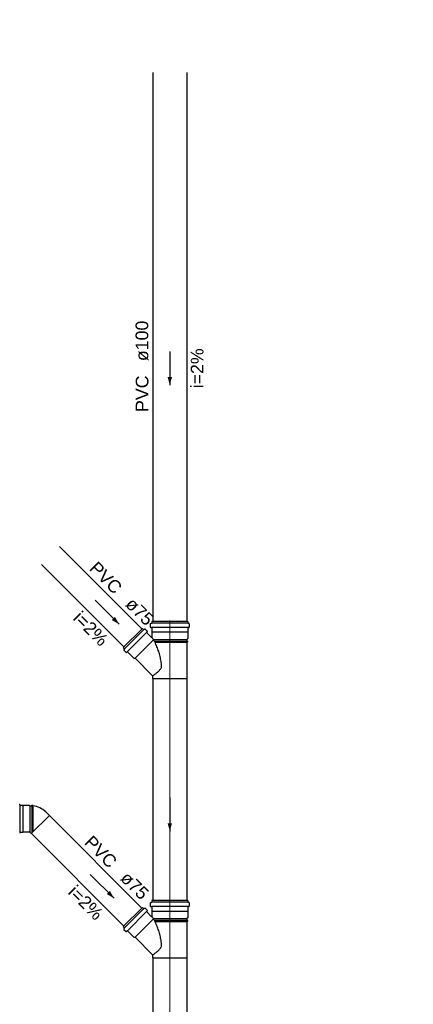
# Model space of a CAD drawing. Header units: millimetres. Extents: x -27714 to -5776, y 5810 to 9208.
# Tile 62 of 256: x -25562 to -25557, y 7038 to 7049. Entities that reach past the tile are written whole.
import ezdxf

# ---------------------------------------------------------------- set-up
doc = ezdxf.new("R2010")
doc.units = ezdxf.units.MM
for name, color, linetype in [('Simbolos', 5, 'Continuous'), ('Simbolos_int', 2, 'Continuous'), ('TEXTO', 7, 'Continuous'), ('TEXTO @ 100', 7, 'Continuous'), ('TEXTO @ 200', 7, 'Continuous'), ('TEXTO @ 25', 7, 'Continuous'), ('TQ-Sentido conduto', 9, 'Continuous')]:
    doc.layers.add(name, color=color, linetype=linetype)
doc.layers.add('TQ-Condutos', color=3, linetype='Continuous', lineweight=30)
doc.layers.add('TQ-Textos conduto', color=7, linetype='Continuous', lineweight=25)
doc.styles.add('Arial', font='arial.ttf')

# ---------------------------------------------------------------- blocks, each defined once
blk = doc.blocks.new('SIMBOLO NOMENCLATURA')
at = {"linetype": 'Continuous'}
blk.add_circle((-30, 0), 30, dxfattribs=at)
blk = doc.blocks.new('*U147')
at = {"layer": 'TEXTO @ 100', "linetype": 'Continuous', "xscale": 20, "yscale": 20, "zscale": 20}
blk.add_blockref('SIMBOLO NOMENCLATURA', (-25314.228, 7009.918), dxfattribs=at)
at = {"layer": 'TEXTO @ 200', "linetype": 'Continuous', "xscale": 40, "yscale": 40, "zscale": 40}
blk.add_blockref('SIMBOLO NOMENCLATURA', (-25314.228, 7009.918), dxfattribs=at)
at = {"layer": 'TEXTO @ 25', "linetype": 'Continuous', "xscale": 5, "yscale": 5, "zscale": 5}
blk.add_blockref('SIMBOLO NOMENCLATURA', (-25314.228, 7009.918), dxfattribs=at)
blk = doc.blocks.new('*U151')
at = {"layer": 'TEXTO @ 100', "linetype": 'Continuous', "xscale": 20, "yscale": 20, "zscale": 20}
blk.add_blockref('SIMBOLO NOMENCLATURA', (-25312.564, 7079.25), dxfattribs=at)
at = {"layer": 'TEXTO @ 200', "linetype": 'Continuous', "xscale": 40, "yscale": 40, "zscale": 40}
blk.add_blockref('SIMBOLO NOMENCLATURA', (-25312.564, 7079.25), dxfattribs=at)
at = {"layer": 'TEXTO @ 25', "linetype": 'Continuous', "xscale": 5, "yscale": 5, "zscale": 5}
blk.add_blockref('SIMBOLO NOMENCLATURA', (-25312.564, 7079.25), dxfattribs=at)
blk = doc.blocks.new('*U155')
at = {"layer": 'TEXTO @ 200', "linetype": 'Continuous', "xscale": 40, "yscale": 40, "zscale": 40}
blk.add_blockref('SIMBOLO NOMENCLATURA', (-23654.527, 7584.979), dxfattribs=at)
blk = doc.blocks.new('*U159')
at = {"layer": 'TEXTO @ 200', "linetype": 'Continuous', "xscale": 40, "yscale": 40, "zscale": 40}
blk.add_blockref('SIMBOLO NOMENCLATURA', (-23783.068, 7189.489), dxfattribs=at)

msp = doc.modelspace()

# ---------------------------------------------------------------- hatches: boundary and pattern name
at = {"layer": 'TQ-Sentido conduto', "linetype": 'Continuous'}
for points in [[(-25560.0481, 7045.0969), (-25560.0223, 7045.1935), (-25560.074, 7045.1935)], [(-25560.6468, 7042.2736), (-25560.6968, 7042.3602), (-25560.7334, 7042.3236)], [(-25560.0481, 7039.8265), (-25560.0223, 7039.9231), (-25560.074, 7039.9231)], [(-25560.7068, 7039.0365), (-25560.7568, 7039.1231), (-25560.7934, 7039.0865)]]:
    msp.add_hatch(color=256, dxfattribs=at).paths.add_polyline_path(points)

# ---------------------------------------------------------------- linework, layer by layer
at = {"color": 7, "linetype": 'Continuous', "lineweight": 0}
msp.add_line((-25560.0481, 7024.0137), (-25560.0481, 7042.3195), dxfattribs=at)
at = {"layer": 'Simbolos'}
for p, q in [((-25560.2787, 7042.2783), (-25560.2787, 7042.2405)), ((-25560.2758, 7042.2822), (-25560.2641, 7042.2853)), ((-25559.8351, 7042.307), (-25560.2611, 7042.307)), ((-25560.2611, 7042.307), (-25560.2611, 7042.2892)), ((-25559.8351, 7042.307), (-25559.8351, 7042.2892)), ((-25559.8205, 7042.2822), (-25559.8322, 7042.2853)), ((-25559.8175, 7042.2783), (-25559.8175, 7042.2405)), ((-25560.3726, 7042.2245), (-25560.5977, 7041.9994)), ((-25560.3726, 7042.2245), (-25560.3597, 7042.2117)), ((-25560.3549, 7042.211), (-25560.344, 7042.2173)), ((-25560.3392, 7042.2167), (-25560.3145, 7042.1919)), ((-25560.3206, 7042.1789), (-25560.3142, 7042.1865)), ((-25560.3204, 7042.1735), (-25560.267, 7042.1201)), ((-25560.2751, 7042.2365), (-25560.2648, 7042.2356)), ((-25560.2611, 7042.2317), (-25560.2611, 7042.1833)), ((-25560.2611, 7042.1833), (-25560.2601, 7042.1823)), ((-25560.2601, 7042.1823), (-25560.2601, 7042.1229)), ((-25559.8351, 7042.1833), (-25559.8361, 7042.1823)), ((-25559.8361, 7042.1823), (-25559.8361, 7042.1033)), ((-25559.8351, 7042.2317), (-25559.8351, 7042.1833)), ((-25559.8212, 7042.2365), (-25559.8315, 7042.2356)), ((-25559.8361, 7042.1033), (-25559.8449, 7042.0945)), ((-25559.8449, 7042.0945), (-25559.8449, 7042.0734)), ((-25559.8449, 7042.0734), (-25559.8389, 7042.0729)), ((-25559.8449, 7042.0606), (-25559.8389, 7042.0611)), ((-25559.8449, 7042.0606), (-25559.8449, 7041.631)), ((-25559.8389, 7042.0729), (-25559.8389, 7042.0611)), ((-25560.5977, 7041.9994), (-25560.5848, 7041.9865)), ((-25560.5842, 7041.9817), (-25560.5905, 7041.9709)), ((-25560.5898, 7041.9661), (-25560.5651, 7041.9413)), ((-25560.5521, 7041.9475), (-25560.5597, 7041.9411)), ((-25560.5467, 7041.9472), (-25560.4722, 7041.8727)), ((-25560.4722, 7041.8727), (-25560.4595, 7041.8727)), ((-25560.4595, 7041.8727), (-25560.2513, 7041.6646)), ((-25560.2513, 7041.6646), (-25560.2513, 7041.631)), ((-25560.2513, 7041.631), (-25559.8449, 7041.631)), ((-25561.8219, 7040.1408), (-25561.8228, 7040.1515)), ((-25561.8179, 7040.1371), (-25561.7839, 7040.1371)), ((-25561.7839, 7040.1371), (-25561.7829, 7040.1361)), ((-25561.7829, 7040.1361), (-25561.7119, 7040.1361)), ((-25561.7119, 7040.1361), (-25561.7047, 7040.1289)), ((-25561.7047, 7040.1289), (-25561.6783, 7040.1289)), ((-25561.6783, 7040.1289), (-25561.6778, 7040.1349)), ((-25561.6778, 7040.1349), (-25561.6661, 7040.1349)), ((-25561.6655, 7040.1289), (-25561.6661, 7040.1349)), ((-25561.5091, 7040.0524), (-25561.4715, 7040.0148)), ((-25561.8219, 7039.8151), (-25561.8228, 7039.8044)), ((-25561.8179, 7039.8187), (-25561.7839, 7039.8187)), ((-25561.7839, 7039.8187), (-25561.7829, 7039.8197)), ((-25561.7829, 7039.8197), (-25561.7119, 7039.8197)), ((-25561.7119, 7039.8197), (-25561.7105, 7039.8211)), ((-25561.7049, 7039.8211), (-25561.6851, 7039.8013)), ((-25560.2758, 7038.9852), (-25560.2641, 7038.9883)), ((-25559.8351, 7039.0099), (-25560.2611, 7039.0099)), ((-25560.2611, 7039.0099), (-25560.2611, 7038.9922)), ((-25559.8351, 7039.0099), (-25559.8351, 7038.9922)), ((-25559.8205, 7038.9852), (-25559.8322, 7038.9883)), ((-25560.3726, 7038.9275), (-25560.5977, 7038.7024)), ((-25560.3726, 7038.9275), (-25560.3597, 7038.9146)), ((-25560.3549, 7038.914), (-25560.344, 7038.9202)), ((-25560.3392, 7038.9196), (-25560.3145, 7038.8948)), ((-25560.3206, 7038.8818), (-25560.3142, 7038.8894)), ((-25560.3204, 7038.8764), (-25560.267, 7038.823)), ((-25560.2787, 7038.9813), (-25560.2787, 7038.9435)), ((-25560.2751, 7038.9395), (-25560.2648, 7038.9386)), ((-25560.2611, 7038.9346), (-25560.2611, 7038.8863)), ((-25560.2611, 7038.8863), (-25560.2601, 7038.8853)), ((-25560.2601, 7038.8853), (-25560.2601, 7038.8258)), ((-25559.8351, 7038.8863), (-25559.8361, 7038.8853)), ((-25559.8361, 7038.8853), (-25559.8361, 7038.8063)), ((-25559.8351, 7038.9346), (-25559.8351, 7038.8863)), ((-25559.8212, 7038.9395), (-25559.8315, 7038.9386)), ((-25559.8175, 7038.9813), (-25559.8175, 7038.9435)), ((-25559.8361, 7038.8063), (-25559.8449, 7038.7975)), ((-25559.8449, 7038.7975), (-25559.8449, 7038.7763)), ((-25559.8449, 7038.7763), (-25559.8389, 7038.7758)), ((-25559.8449, 7038.7635), (-25559.8389, 7038.764)), ((-25559.8449, 7038.7635), (-25559.8449, 7038.3339)), ((-25559.8389, 7038.7758), (-25559.8389, 7038.764)), ((-25560.5977, 7038.7024), (-25560.5848, 7038.6895)), ((-25560.5842, 7038.6846), (-25560.5905, 7038.6738)), ((-25560.5898, 7038.669), (-25560.5651, 7038.6442)), ((-25560.5521, 7038.6504), (-25560.5597, 7038.644)), ((-25560.5467, 7038.6502), (-25560.4722, 7038.5757)), ((-25560.4722, 7038.5757), (-25560.4595, 7038.5757)), ((-25560.4595, 7038.5757), (-25560.2513, 7038.3676)), ((-25560.2513, 7038.3676), (-25560.2513, 7038.3339)), ((-25560.2513, 7038.3339), (-25559.8449, 7038.3339))]:
    msp.add_line(p, q, dxfattribs=at)
for points in [[(-25560.2758, 7042.2822), (-25560.2763, 7042.282), (-25560.2768, 7042.2817), (-25560.2773, 7042.2814), (-25560.2777, 7042.281), (-25560.2781, 7042.2805), (-25560.2784, 7042.28), (-25560.2786, 7042.2795), (-25560.2787, 7042.2789), (-25560.2787, 7042.2783)], [(-25560.2641, 7042.2853), (-25560.2636, 7042.2855), (-25560.263, 7042.2858), (-25560.2626, 7042.2861), (-25560.2622, 7042.2866), (-25560.2618, 7042.287), (-25560.2615, 7042.2875), (-25560.2613, 7042.2881), (-25560.2612, 7042.2886), (-25560.2611, 7042.2892)], [(-25559.8351, 7042.2892), (-25559.8351, 7042.2886), (-25559.835, 7042.2881), (-25559.8348, 7042.2875), (-25559.8345, 7042.287), (-25559.8341, 7042.2866), (-25559.8337, 7042.2861), (-25559.8332, 7042.2858), (-25559.8327, 7042.2855), (-25559.8322, 7042.2853)], [(-25559.8175, 7042.2783), (-25559.8176, 7042.2789), (-25559.8177, 7042.2795), (-25559.8179, 7042.28), (-25559.8182, 7042.2805), (-25559.8186, 7042.281), (-25559.819, 7042.2814), (-25559.8194, 7042.2817), (-25559.82, 7042.282), (-25559.8205, 7042.2822)], [(-25560.3597, 7042.2117), (-25560.3593, 7042.2113), (-25560.3588, 7042.211), (-25560.3582, 7042.2107), (-25560.3577, 7042.2106), (-25560.3571, 7042.2105), (-25560.3565, 7042.2105), (-25560.3559, 7042.2106), (-25560.3554, 7042.2108), (-25560.3549, 7042.211)], [(-25560.3392, 7042.2166), (-25560.3396, 7042.217), (-25560.3401, 7042.2173), (-25560.3407, 7042.2176), (-25560.3412, 7042.2177), (-25560.3418, 7042.2178), (-25560.3424, 7042.2178), (-25560.3429, 7042.2177), (-25560.3435, 7042.2175), (-25560.344, 7042.2173)], [(-25560.3206, 7042.1789), (-25560.321, 7042.1784), (-25560.3213, 7042.1778), (-25560.3215, 7042.1771), (-25560.3215, 7042.1765), (-25560.3215, 7042.1758), (-25560.3214, 7042.1752), (-25560.3211, 7042.1746), (-25560.3208, 7042.174), (-25560.3204, 7042.1735)], [(-25560.3142, 7042.1865), (-25560.3139, 7042.187), (-25560.3136, 7042.1876), (-25560.3134, 7042.1882), (-25560.3133, 7042.1889), (-25560.3133, 7042.1896), (-25560.3135, 7042.1902), (-25560.3137, 7042.1908), (-25560.314, 7042.1914), (-25560.3145, 7042.1919)], [(-25560.2787, 7042.2405), (-25560.2787, 7042.2399), (-25560.2785, 7042.2392), (-25560.2783, 7042.2386), (-25560.2779, 7042.2381), (-25560.2775, 7042.2376), (-25560.2769, 7042.2372), (-25560.2764, 7042.2369), (-25560.2757, 7042.2367), (-25560.2751, 7042.2365)], [(-25560.2611, 7042.2317), (-25560.2612, 7042.2323), (-25560.2614, 7042.2329), (-25560.2616, 7042.2335), (-25560.262, 7042.2341), (-25560.2624, 7042.2346), (-25560.2629, 7042.235), (-25560.2635, 7042.2353), (-25560.2641, 7042.2355), (-25560.2648, 7042.2356)], [(-25559.8315, 7042.2356), (-25559.8321, 7042.2355), (-25559.8328, 7042.2353), (-25559.8333, 7042.235), (-25559.8339, 7042.2346), (-25559.8343, 7042.2341), (-25559.8347, 7042.2335), (-25559.8349, 7042.2329), (-25559.8351, 7042.2323), (-25559.8351, 7042.2317)], [(-25559.8212, 7042.2365), (-25559.8205, 7042.2367), (-25559.8199, 7042.2369), (-25559.8193, 7042.2372), (-25559.8188, 7042.2376), (-25559.8184, 7042.2381), (-25559.818, 7042.2386), (-25559.8178, 7042.2392), (-25559.8176, 7042.2399), (-25559.8175, 7042.2405)], [(-25560.267, 7042.1201), (-25560.2666, 7042.1197), (-25560.2661, 7042.1194), (-25560.2657, 7042.1192), (-25560.2652, 7042.119), (-25560.2647, 7042.1189), (-25560.2641, 7042.1189), (-25560.2636, 7042.1189), (-25560.2631, 7042.119), (-25560.2626, 7042.1192), (-25560.2621, 7042.1194), (-25560.2617, 7042.1197), (-25560.2613, 7042.1201), (-25560.261, 7042.1205), (-25560.2607, 7042.1209), (-25560.2604, 7042.1214), (-25560.2603, 7042.1219), (-25560.2602, 7042.1224), (-25560.2601, 7042.1229)], [(-25560.5904, 7041.9709), (-25560.5907, 7041.9703), (-25560.5909, 7041.9698), (-25560.591, 7041.9692), (-25560.591, 7041.9686), (-25560.5909, 7041.968), (-25560.5907, 7041.9675), (-25560.5905, 7041.967), (-25560.5902, 7041.9665), (-25560.5898, 7041.966)], [(-25560.5842, 7041.9817), (-25560.5839, 7041.9822), (-25560.5838, 7041.9828), (-25560.5837, 7041.9833), (-25560.5837, 7041.9839), (-25560.5837, 7041.9845), (-25560.5839, 7041.9851), (-25560.5841, 7041.9856), (-25560.5845, 7041.9861), (-25560.5848, 7041.9865)], [(-25560.5651, 7041.9413), (-25560.5645, 7041.9409), (-25560.564, 7041.9405), (-25560.5634, 7041.9403), (-25560.5627, 7041.9402), (-25560.5621, 7041.9401), (-25560.5614, 7041.9402), (-25560.5608, 7041.9404), (-25560.5602, 7041.9407), (-25560.5597, 7041.9411)], [(-25560.5467, 7041.9472), (-25560.5472, 7041.9476), (-25560.5477, 7041.948), (-25560.5484, 7041.9482), (-25560.549, 7041.9483), (-25560.5497, 7041.9484), (-25560.5503, 7041.9483), (-25560.5509, 7041.9481), (-25560.5515, 7041.9478), (-25560.5521, 7041.9474)], [(-25560.2514, 7041.6646), (-25560.2513, 7041.6647), (-25560.2512, 7041.6647), (-25560.2512, 7041.6647), (-25560.2511, 7041.6648), (-25560.2511, 7041.6648), (-25560.251, 7041.6648), (-25560.251, 7041.6649), (-25560.2509, 7041.6649), (-25560.2509, 7041.665)], [(-25561.8218, 7040.1408), (-25561.8217, 7040.1401), (-25561.8215, 7040.1395), (-25561.8212, 7040.1389), (-25561.8208, 7040.1384), (-25561.8203, 7040.138), (-25561.8198, 7040.1376), (-25561.8192, 7040.1373), (-25561.8185, 7040.1372), (-25561.8179, 7040.1371)], [(-25561.4998, 7040.0431), (-25561.5149, 7040.0578), (-25561.5311, 7040.0714), (-25561.5482, 7040.0837), (-25561.5662, 7040.0948), (-25561.585, 7040.1045), (-25561.6044, 7040.1128), (-25561.6244, 7040.1197), (-25561.6448, 7040.1251), (-25561.6656, 7040.1289)], [(-25561.8179, 7039.8187), (-25561.8185, 7039.8187), (-25561.8192, 7039.8185), (-25561.8198, 7039.8182), (-25561.8203, 7039.8179), (-25561.8208, 7039.8174), (-25561.8212, 7039.8169), (-25561.8215, 7039.8163), (-25561.8217, 7039.8157), (-25561.8218, 7039.8151)], [(-25561.7049, 7039.8211), (-25561.7052, 7039.8213), (-25561.7054, 7039.8216), (-25561.7057, 7039.8217), (-25561.7061, 7039.8219), (-25561.7064, 7039.822), (-25561.7067, 7039.8221), (-25561.707, 7039.8222), (-25561.7074, 7039.8223), (-25561.7077, 7039.8223), (-25561.7081, 7039.8223), (-25561.7084, 7039.8222), (-25561.7088, 7039.8221), (-25561.7091, 7039.822), (-25561.7094, 7039.8219), (-25561.7097, 7039.8217), (-25561.71, 7039.8216), (-25561.7103, 7039.8213), (-25561.7106, 7039.8211)], [(-25560.2641, 7038.9883), (-25560.2636, 7038.9885), (-25560.263, 7038.9888), (-25560.2626, 7038.9891), (-25560.2622, 7038.9895), (-25560.2618, 7038.99), (-25560.2615, 7038.9905), (-25560.2613, 7038.991), (-25560.2612, 7038.9916), (-25560.2611, 7038.9922)], [(-25559.8351, 7038.9922), (-25559.8351, 7038.9916), (-25559.835, 7038.991), (-25559.8348, 7038.9905), (-25559.8345, 7038.99), (-25559.8341, 7038.9895), (-25559.8337, 7038.9891), (-25559.8332, 7038.9888), (-25559.8327, 7038.9885), (-25559.8322, 7038.9883)], [(-25560.3597, 7038.9146), (-25560.3593, 7038.9142), (-25560.3588, 7038.9139), (-25560.3582, 7038.9137), (-25560.3577, 7038.9135), (-25560.3571, 7038.9134), (-25560.3565, 7038.9134), (-25560.3559, 7038.9135), (-25560.3554, 7038.9137), (-25560.3549, 7038.914)], [(-25560.3392, 7038.9196), (-25560.3396, 7038.92), (-25560.3401, 7038.9203), (-25560.3407, 7038.9205), (-25560.3412, 7038.9207), (-25560.3418, 7038.9207), (-25560.3424, 7038.9207), (-25560.3429, 7038.9206), (-25560.3435, 7038.9205), (-25560.344, 7038.9202)], [(-25560.3206, 7038.8818), (-25560.321, 7038.8813), (-25560.3213, 7038.8807), (-25560.3215, 7038.8801), (-25560.3215, 7038.8794), (-25560.3215, 7038.8788), (-25560.3214, 7038.8781), (-25560.3211, 7038.8775), (-25560.3208, 7038.8769), (-25560.3204, 7038.8764)], [(-25560.3142, 7038.8894), (-25560.3139, 7038.89), (-25560.3136, 7038.8906), (-25560.3134, 7038.8912), (-25560.3133, 7038.8918), (-25560.3133, 7038.8925), (-25560.3135, 7038.8931), (-25560.3137, 7038.8938), (-25560.314, 7038.8943), (-25560.3145, 7038.8948)], [(-25560.2758, 7038.9851), (-25560.2763, 7038.9849), (-25560.2768, 7038.9847), (-25560.2773, 7038.9843), (-25560.2777, 7038.9839), (-25560.2781, 7038.9835), (-25560.2784, 7038.983), (-25560.2786, 7038.9824), (-25560.2787, 7038.9819), (-25560.2787, 7038.9813)], [(-25560.2787, 7038.9435), (-25560.2787, 7038.9428), (-25560.2785, 7038.9422), (-25560.2783, 7038.9416), (-25560.2779, 7038.941), (-25560.2775, 7038.9405), (-25560.2769, 7038.9401), (-25560.2764, 7038.9398), (-25560.2757, 7038.9396), (-25560.2751, 7038.9395)], [(-25560.2611, 7038.9346), (-25560.2612, 7038.9353), (-25560.2614, 7038.9359), (-25560.2616, 7038.9365), (-25560.262, 7038.937), (-25560.2624, 7038.9375), (-25560.2629, 7038.9379), (-25560.2635, 7038.9383), (-25560.2641, 7038.9385), (-25560.2648, 7038.9386)], [(-25559.8315, 7038.9386), (-25559.8321, 7038.9385), (-25559.8328, 7038.9383), (-25559.8333, 7038.9379), (-25559.8339, 7038.9375), (-25559.8343, 7038.937), (-25559.8347, 7038.9365), (-25559.8349, 7038.9359), (-25559.8351, 7038.9353), (-25559.8351, 7038.9346)], [(-25559.8212, 7038.9395), (-25559.8205, 7038.9396), (-25559.8199, 7038.9398), (-25559.8193, 7038.9401), (-25559.8188, 7038.9405), (-25559.8184, 7038.941), (-25559.818, 7038.9416), (-25559.8178, 7038.9422), (-25559.8176, 7038.9428), (-25559.8175, 7038.9435)], [(-25559.8175, 7038.9813), (-25559.8176, 7038.9819), (-25559.8177, 7038.9824), (-25559.8179, 7038.983), (-25559.8182, 7038.9835), (-25559.8186, 7038.9839), (-25559.819, 7038.9843), (-25559.8194, 7038.9847), (-25559.82, 7038.9849), (-25559.8205, 7038.9851)], [(-25560.267, 7038.823), (-25560.2666, 7038.8227), (-25560.2661, 7038.8224), (-25560.2657, 7038.8221), (-25560.2652, 7038.822), (-25560.2647, 7038.8219), (-25560.2641, 7038.8218), (-25560.2636, 7038.8219), (-25560.2631, 7038.822), (-25560.2626, 7038.8221), (-25560.2621, 7038.8224), (-25560.2617, 7038.8227), (-25560.2613, 7038.823), (-25560.261, 7038.8234), (-25560.2607, 7038.8238), (-25560.2604, 7038.8243), (-25560.2603, 7038.8248), (-25560.2602, 7038.8253), (-25560.2601, 7038.8258)], [(-25560.5904, 7038.6738), (-25560.5907, 7038.6733), (-25560.5909, 7038.6727), (-25560.591, 7038.6721), (-25560.591, 7038.6716), (-25560.5909, 7038.671), (-25560.5907, 7038.6704), (-25560.5905, 7038.6699), (-25560.5902, 7038.6694), (-25560.5898, 7038.669)], [(-25560.5842, 7038.6846), (-25560.5839, 7038.6852), (-25560.5838, 7038.6857), (-25560.5837, 7038.6863), (-25560.5837, 7038.6869), (-25560.5837, 7038.6874), (-25560.5839, 7038.688), (-25560.5841, 7038.6885), (-25560.5845, 7038.689), (-25560.5848, 7038.6895)], [(-25560.5651, 7038.6442), (-25560.5645, 7038.6438), (-25560.564, 7038.6435), (-25560.5634, 7038.6432), (-25560.5627, 7038.6431), (-25560.5621, 7038.6431), (-25560.5614, 7038.6432), (-25560.5608, 7038.6433), (-25560.5602, 7038.6436), (-25560.5597, 7038.644)], [(-25560.5467, 7038.6501), (-25560.5472, 7038.6506), (-25560.5477, 7038.6509), (-25560.5484, 7038.6511), (-25560.549, 7038.6513), (-25560.5497, 7038.6513), (-25560.5503, 7038.6512), (-25560.5509, 7038.651), (-25560.5515, 7038.6508), (-25560.5521, 7038.6504)], [(-25560.2514, 7038.3676), (-25560.2513, 7038.3676), (-25560.2512, 7038.3676), (-25560.2512, 7038.3677), (-25560.2511, 7038.3677), (-25560.2511, 7038.3678), (-25560.251, 7038.3678), (-25560.251, 7038.3678), (-25560.2509, 7038.3679), (-25560.2509, 7038.3679)]]:
    msp.add_lwpolyline(points, dxfattribs=at)
at = {"layer": 'Simbolos_int'}
for p, q in [((-25559.8351, 7042.2861), (-25560.2611, 7042.2861)), ((-25560.3575, 7042.2095), (-25560.5827, 7041.9843)), ((-25560.3235, 7042.1755), (-25560.5486, 7041.9503)), ((-25559.8351, 7042.2353), (-25560.2611, 7042.2353)), ((-25560.2601, 7042.1823), (-25559.8361, 7042.1823)), ((-25560.2415, 7042.0907), (-25560.4595, 7041.8727)), ((-25560.2439, 7042.0945), (-25559.8449, 7042.0945)), ((-25560.2315, 7042.0734), (-25559.8449, 7042.0734)), ((-25560.2247, 7042.0606), (-25559.8449, 7042.0606)), ((-25561.8215, 7040.1371), (-25561.8215, 7039.8187)), ((-25561.7839, 7040.1371), (-25561.7839, 7039.8187)), ((-25561.7047, 7040.1289), (-25561.7047, 7039.821)), ((-25561.6783, 7040.1289), (-25561.6783, 7039.808)), ((-25561.6655, 7040.1289), (-25561.6655, 7039.8208)), ((-25561.6851, 7039.8013), (-25561.4715, 7040.0148)), ((-25559.8351, 7038.9891), (-25560.2611, 7038.9891)), ((-25560.3575, 7038.9124), (-25560.5827, 7038.6873)), ((-25560.3235, 7038.8784), (-25560.5486, 7038.6533)), ((-25559.8351, 7038.9382), (-25560.2611, 7038.9382)), ((-25560.2601, 7038.8853), (-25559.8361, 7038.8853)), ((-25560.2415, 7038.7936), (-25560.4595, 7038.5757)), ((-25560.2439, 7038.7975), (-25559.8449, 7038.7975)), ((-25560.2315, 7038.7763), (-25559.8449, 7038.7763)), ((-25560.2247, 7038.7635), (-25559.8449, 7038.7635))]:
    msp.add_line(p, q, dxfattribs=at)
for points in [[(-25560.2187, 7042.0486), (-25560.2228, 7042.0569), (-25560.227, 7042.0651), (-25560.2314, 7042.0733), (-25560.236, 7042.0813), (-25560.2407, 7042.0893), (-25560.2456, 7042.0972), (-25560.2506, 7042.105), (-25560.2558, 7042.1127), (-25560.2611, 7042.1203)], [(-25560.1702, 7041.9224), (-25560.1746, 7041.9368), (-25560.1792, 7041.9511), (-25560.1841, 7041.9653), (-25560.1893, 7041.9794), (-25560.1946, 7041.9935), (-25560.2003, 7042.0074), (-25560.2062, 7042.0212), (-25560.2123, 7042.0349), (-25560.2187, 7042.0486)], [(-25560.1444, 7041.7901), (-25560.1462, 7041.805), (-25560.1483, 7041.8199), (-25560.1506, 7041.8347), (-25560.1532, 7041.8494), (-25560.1561, 7041.8641), (-25560.1592, 7041.8788), (-25560.1626, 7041.8934), (-25560.1663, 7041.9079), (-25560.1702, 7041.9224)], [(-25560.1446, 7041.7714), (-25560.1445, 7041.7735), (-25560.1444, 7041.7756), (-25560.1444, 7041.7776), (-25560.1444, 7041.7797), (-25560.1443, 7041.7818), (-25560.1443, 7041.7839), (-25560.1443, 7041.786), (-25560.1444, 7041.7881), (-25560.1444, 7041.7901)], [(-25560.2508, 7041.665), (-25560.2438, 7041.6694), (-25560.2369, 7041.6739), (-25560.23, 7041.6786), (-25560.2233, 7041.6834), (-25560.2166, 7041.6883), (-25560.21, 7041.6934), (-25560.2035, 7041.6985), (-25560.197, 7041.7038), (-25560.1907, 7041.7091)], [(-25560.1907, 7041.7091), (-25560.1851, 7041.7143), (-25560.1797, 7041.7198), (-25560.1744, 7041.7254), (-25560.1694, 7041.7312), (-25560.1646, 7041.7371), (-25560.16, 7041.7432), (-25560.1556, 7041.7495), (-25560.1514, 7041.756), (-25560.1475, 7041.7626)], [(-25560.1475, 7041.7626), (-25560.147, 7041.7635), (-25560.1466, 7041.7644), (-25560.1461, 7041.7654), (-25560.1458, 7041.7664), (-25560.1455, 7041.7674), (-25560.1452, 7041.7684), (-25560.1449, 7041.7694), (-25560.1447, 7041.7704), (-25560.1446, 7041.7714)], [(-25560.2187, 7038.7515), (-25560.2228, 7038.7598), (-25560.227, 7038.7681), (-25560.2314, 7038.7762), (-25560.236, 7038.7843), (-25560.2407, 7038.7923), (-25560.2456, 7038.8002), (-25560.2506, 7038.808), (-25560.2558, 7038.8157), (-25560.2611, 7038.8233)], [(-25560.1702, 7038.6254), (-25560.1746, 7038.6397), (-25560.1792, 7038.654), (-25560.1841, 7038.6683), (-25560.1893, 7038.6824), (-25560.1946, 7038.6964), (-25560.2003, 7038.7103), (-25560.2062, 7038.7242), (-25560.2123, 7038.7379), (-25560.2187, 7038.7515)], [(-25560.1444, 7038.4931), (-25560.1462, 7038.508), (-25560.1483, 7038.5228), (-25560.1506, 7038.5376), (-25560.1532, 7038.5524), (-25560.1561, 7038.5671), (-25560.1592, 7038.5817), (-25560.1626, 7038.5963), (-25560.1663, 7038.6109), (-25560.1702, 7038.6254)], [(-25560.2508, 7038.3679), (-25560.2438, 7038.3723), (-25560.2369, 7038.3769), (-25560.23, 7038.3816), (-25560.2233, 7038.3863), (-25560.2166, 7038.3913), (-25560.21, 7038.3963), (-25560.2035, 7038.4014), (-25560.197, 7038.4067), (-25560.1907, 7038.4121)], [(-25560.1907, 7038.4121), (-25560.1851, 7038.4173), (-25560.1797, 7038.4227), (-25560.1744, 7038.4283), (-25560.1694, 7038.4341), (-25560.1646, 7038.4401), (-25560.16, 7038.4462), (-25560.1556, 7038.4525), (-25560.1514, 7038.4589), (-25560.1475, 7038.4655)], [(-25560.1475, 7038.4655), (-25560.147, 7038.4665), (-25560.1466, 7038.4674), (-25560.1461, 7038.4683), (-25560.1458, 7038.4693), (-25560.1455, 7038.4703), (-25560.1452, 7038.4713), (-25560.1449, 7038.4723), (-25560.1447, 7038.4733), (-25560.1446, 7038.4743)], [(-25560.1446, 7038.4743), (-25560.1445, 7038.4764), (-25560.1444, 7038.4785), (-25560.1444, 7038.4806), (-25560.1444, 7038.4827), (-25560.1443, 7038.4848), (-25560.1443, 7038.4868), (-25560.1443, 7038.4889), (-25560.1444, 7038.491), (-25560.1444, 7038.4931)]]:
    msp.add_lwpolyline(points, dxfattribs=at)
at = {"layer": 'TQ-Condutos'}
for p, q in [((-25560.2481, 7048.7932), (-25560.2481, 7042.307)), ((-25559.8481, 7048.7932), (-25559.8481, 7042.307)), ((-25561.3522, 7043.1912), (-25560.3791, 7042.218)), ((-25561.5643, 7042.979), (-25560.5912, 7042.0059)), ((-25560.2481, 7041.631), (-25560.2481, 7039.0099)), ((-25559.8481, 7041.631), (-25559.8481, 7039.0099)), ((-25561.4722, 7040.0141), (-25560.3791, 7038.921)), ((-25561.6843, 7039.802), (-25560.5912, 7038.7088)), ((-25560.2481, 7038.3339), (-25560.2481, 7033.8487)), ((-25559.8481, 7038.3339), (-25559.8481, 7033.8487))]:
    msp.add_line(p, q, dxfattribs=at)
at = {"layer": 'TQ-Sentido conduto'}
for points in [[(-25560.0481, 7045.4968), (-25560.0481, 7045.0969)], [(-25560.9295, 7042.5564), (-25560.6468, 7042.2736)], [(-25560.0481, 7040.2264), (-25560.0481, 7039.8265)], [(-25560.9895, 7039.3193), (-25560.7068, 7039.0365)]]:
    msp.add_lwpolyline(points, dxfattribs=at)

# ---------------------------------------------------------------- block references
at = {"layer": 'TEXTO'}
for name in ['*U155', '*U159', '*U151', '*U147']:
    msp.add_blockref(name, (0, 0), dxfattribs=at)

# ---------------------------------------------------------------- texts
at = {"layer": 'TQ-Textos conduto', "char_height": 0.15, "line_spacing_factor": 0.6, "style": 'Arial'}
for s, insert, width, attachment_point, rotation in [('ø100', (-25560.2986, 7045.3819), 0.955107, 7, 90.00021), ('i=2%', (-25559.6486, 7045.2969), 0.943445, 8, 90.00021), ('PVC', (-25560.2986, 7045.2119), 0.862043, 9, 90.00021), ('PVC', (-25560.7065, 7042.6168), 0.862043, 9, 314.99989), ('ø75', (-25560.5863, 7042.4966), 0.722104, 7, 314.99989), ('i=2%', (-25561.0353, 7042.1678), 0.943445, 8, 314.99989), ('PVC', (-25560.7665, 7039.3798), 0.862043, 9, 314.99989), ('ø75', (-25560.6463, 7039.2596), 0.722104, 7, 314.99989), ('i=2%', (-25561.0953, 7038.9308), 0.943445, 8, 314.99989)]:
    msp.add_mtext(s, dxfattribs=dict(at, insert=insert, width=width, attachment_point=attachment_point, rotation=rotation))

doc.saveas('drawing.dxf')
